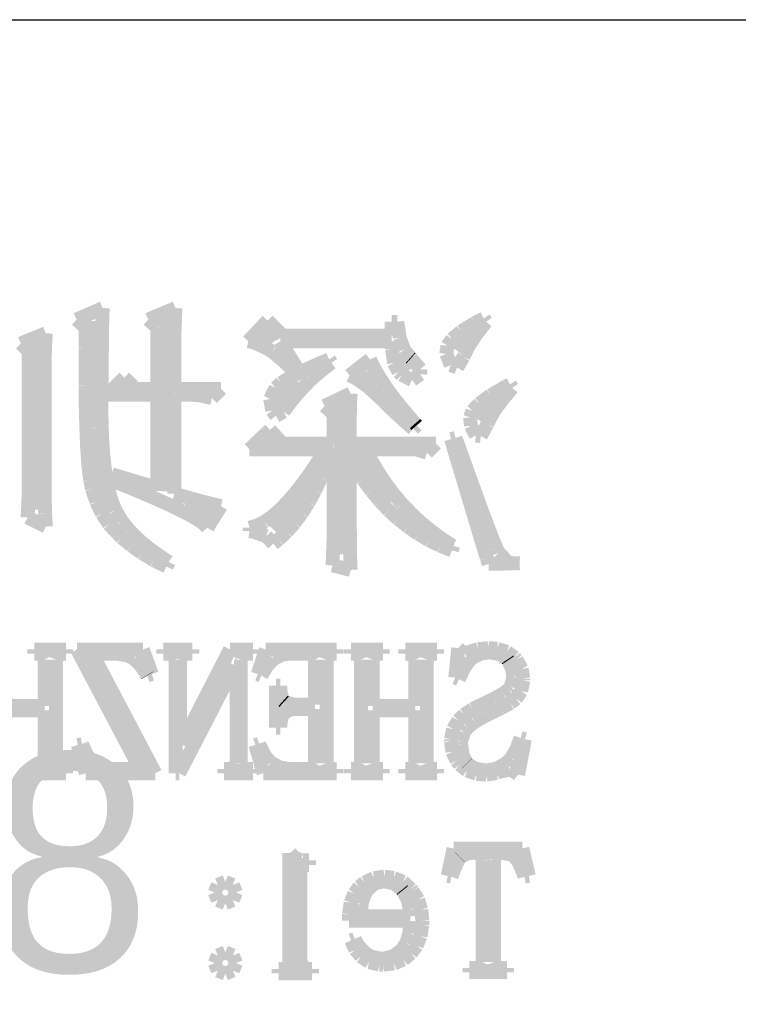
# Model space of a CAD drawing. Extents: x -59 to 351, y -56 to 231.
# Tile 7 of 34: x -32.17 to -26.91, y -47.46 to -40.25. Entities that reach past the tile are written whole.
import ezdxf

# ---------------------------------------------------------------- set-up
doc = ezdxf.new("R2010")
doc.units = 0
doc.layers.add('BG_SILKSCREEN_BOTTOM', color=23, linetype='CONTINUOUS')

msp = doc.modelspace()

# ---------------------------------------------------------------- linework, layer by layer
at = {"layer": 'BG_SILKSCREEN_BOTTOM'}
msp.add_lwpolyline([(-53.80101, -40.25265), (-1.300988, -40.25265), (-1.300988, -50.752756)], dxfattribs=at)
for points, const_width in [([(-31.56712, -42.365168), (-31.758636, -42.448988)], 0.1016), ([(-31.569406, -42.44467), (-31.56712, -42.365168)], 0.1016), ([(-31.034228, -42.365168), (-31.234126, -42.448988)], 0.1016), ([(-31.039308, -42.484294), (-31.034228, -42.365168)], 0.1016), ([(-31.758636, -42.448988), (-31.692088, -42.507154)], 0.1016), ([(-31.629096, -42.459656), (-31.651702, -43.241468)], 0.127), ([(-31.571692, -42.528998), (-31.569406, -42.44467)], 0.1016), ([(-31.234126, -42.448988), (-31.167324, -42.507154)], 0.1016), ([(-31.091886, -42.432986), (-31.1277, -43.706288)], 0.127), ([(-30.359604, -42.456862), (-30.501336, -42.607992)], 0.1016), ([(-30.2514, -42.56659), (-30.359604, -42.456862)], 0.1016), ([(-28.777692, -42.440352), (-28.843986, -42.475658)], 0.1016), ([(-28.760674, -42.465498), (-28.777692, -42.440352)], 0.1016), ([(-31.692088, -42.507154), (-31.693104, -42.653966)], 0.1016), ([(-31.5722, -42.61739), (-31.571692, -42.528998)], 0.1016), ([(-31.167324, -42.507154), (-31.167324, -42.95775)], 0.1016), ([(-31.04261, -42.578782), (-31.039308, -42.484294)], 0.1016), ([(-30.364684, -42.535856), (-30.311598, -42.60977)], 0.127), ([(-29.451808, -42.465498), (-29.451808, -42.56659)], 0.1016), ([(-29.410406, -42.465498), (-29.451808, -42.465498)], 0.1016), ([(-29.392626, -42.582084), (-29.410406, -42.465498)], 0.1016), ([(-28.843986, -42.475658), (-28.942792, -42.536364)], 0.1016), ([(-28.830524, -42.555668), (-28.760674, -42.465498)], 0.1016), ([(-31.983426, -42.549572), (-32.166814, -42.624756)], 0.1016), ([(-31.98876, -42.648886), (-31.983426, -42.549572)], 0.1016), ([(-31.04261, -42.95775), (-31.04261, -42.578782)], 0.1016), ([(-29.451808, -42.56659), (-30.2514, -42.56659)], 0.1016), ([(-29.360368, -42.66946), (-29.392626, -42.582084)], 0.1016), ([(-29.009594, -42.591482), (-29.043884, -42.641266)], 0.1016), ([(-28.942792, -42.536364), (-29.009594, -42.591482)], 0.1016), ([(-28.90266, -42.558462), (-28.974288, -42.676572)], 0.127), ([(-28.884626, -42.637964), (-28.830524, -42.555668)], 0.1016), ([(-32.166814, -42.624756), (-32.108394, -42.682668)], 0.1016), ([(-32.062166, -42.623994), (-32.045402, -43.84167)], 0.127), ([(-31.991808, -42.745152), (-31.98876, -42.648886)], 0.1016), ([(-31.693104, -42.653966), (-31.693104, -42.932096)], 0.1016), ([(-31.57347, -42.710862), (-31.5722, -42.61739)], 0.1016), ([(-30.501336, -42.607992), (-30.461712, -42.616374)], 0.1016), ([(-30.461712, -42.616374), (-30.367986, -42.658284)], 0.1016), ([(-30.367986, -42.658284), (-30.32633, -42.684192)], 0.1016), ([(-30.26791, -42.607992), (-29.451808, -42.607992)], 0.1016), ([(-30.143196, -42.80789), (-30.26791, -42.607992)], 0.1016), ([(-29.451808, -42.607992), (-29.449776, -42.666158)], 0.1016), ([(-29.449776, -42.666158), (-29.434282, -42.76725)], 0.1016), ([(-29.314902, -42.728896), (-29.360368, -42.66946)], 0.1016), ([(-29.043884, -42.641266), (-29.052012, -42.700702)], 0.1016), ([(-28.921964, -42.710862), (-28.884626, -42.637964)], 0.1016), ([(-32.108394, -42.682668), (-32.108394, -43.674284)], 0.1016), ([(-31.991808, -43.682158), (-31.991808, -42.745152)], 0.1016), ([(-31.574486, -42.809668), (-31.57347, -42.710862)], 0.1016), ([(-30.32633, -42.684192), (-30.254702, -42.742358)], 0.1016), ([(-30.254702, -42.742358), (-30.168088, -42.824654)], 0.1016), ([(-29.910024, -42.741596), (-29.992066, -42.775886)], 0.1016), ([(-29.89326, -42.766488), (-29.910024, -42.741596)], 0.1016), ([(-29.610304, -42.741596), (-29.75991, -42.858182)], 0.1016), ([(-29.581094, -42.803572), (-29.610304, -42.741596)], 0.1016), ([(-29.383482, -42.700194), (-29.314394, -42.812462)], 0.127), ([(-29.31033, -42.73296), (-29.314902, -42.728896)], 0.1016), ([(-29.242004, -42.81297), (-29.31033, -42.73296)], 0.1016), ([(-29.052012, -42.700702), (-29.018992, -42.782998)], 0.1016), ([(-28.973018, -42.80027), (-28.927298, -42.724578)], 0.1016), ([(-28.927298, -42.724578), (-28.921964, -42.710862)], 0.1016), ([(-31.575502, -42.914062), (-31.574486, -42.809668)], 0.1016), ([(-30.168088, -42.824654), (-30.143196, -42.80789)], 0.1016), ([(-29.992066, -42.775886), (-30.105604, -42.826686)], 0.1016), ([(-29.973524, -42.828464), (-29.89326, -42.766488)], 0.1016), ([(-29.63418, -42.828972), (-29.57957, -42.932096)], 0.127), ([(-29.5402, -42.872152), (-29.581094, -42.803572)], 0.1016), ([(-29.434282, -42.76725), (-29.402024, -42.832782)], 0.1016), ([(-29.243782, -42.8498), (-29.242004, -42.81297)], 0.1016), ([(-29.018992, -42.782998), (-28.973018, -42.80027)], 0.1016), ([(-31.408878, -42.874692), (-31.5341, -42.999152)], 0.1016), ([(-31.325566, -42.95775), (-31.408878, -42.874692)], 0.1016), ([(-30.149038, -42.894758), (-30.274768, -43.013884), (-30.29712, -43.07967)], 0.127), ([(-30.195012, -42.873168), (-30.260798, -42.914062)], 0.1016), ([(-30.105604, -42.826686), (-30.195012, -42.873168)], 0.1016), ([(-30.046422, -42.891964), (-29.973524, -42.828464)], 0.1016), ([(-29.75991, -42.858182), (-29.704792, -42.88409)], 0.1016), ([(-29.704792, -42.88409), (-29.6291, -42.938192)], 0.1016), ([(-29.491432, -42.948352), (-29.5402, -42.872152)], 0.1016), ([(-29.402024, -42.832782), (-29.37891, -42.853356)], 0.1016), ([(-29.37891, -42.853356), (-29.302202, -42.891202)], 0.1016), ([(-29.302202, -42.891202), (-29.243782, -42.8498)], 0.1016), ([(-31.693104, -42.932096), (-31.692088, -43.05427)], 0.1016), ([(-31.575502, -43.174158), (-31.575502, -42.914062)], 0.1016), ([(-31.167324, -42.95775), (-31.325566, -42.95775)], 0.1016), ([(-30.70098, -42.95775), (-31.04261, -42.95775)], 0.1016), ([(-30.767782, -43.024552), (-30.70098, -42.95775)], 0.1016), ([(-30.301692, -42.949368), (-30.340808, -43.030902)], 0.1016), ([(-30.260798, -42.914062), (-30.301692, -42.949368)], 0.1016), ([(-30.182566, -43.041062), (-30.109922, -42.95775)], 0.1016), ([(-30.109922, -42.95775), (-30.046422, -42.891964)], 0.1016), ([(-29.6291, -42.938192), (-29.543502, -43.01617)], 0.1016), ([(-29.43098, -43.029886), (-29.491432, -42.948352)], 0.1016), ([(-28.609798, -42.936668), (-28.726384, -43.00347)], 0.1016), ([(-28.644088, -43.039284), (-28.569158, -42.949368)], 0.1016), ([(-28.585922, -42.924476), (-28.609798, -42.936668)], 0.1016), ([(-28.569158, -42.949368), (-28.585922, -42.924476)], 0.1016), ([(-31.5341, -42.999152), (-31.167324, -42.999152)], 0.1016), ([(-31.167324, -42.999152), (-31.167324, -43.682158)], 0.1016), ([(-31.04261, -42.999152), (-30.934406, -42.999152)], 0.1016), ([(-31.04261, -43.724068), (-31.04261, -42.999152)], 0.1016), ([(-30.934406, -42.999152), (-30.859222, -43.00347)], 0.1016), ([(-30.859222, -43.00347), (-30.767782, -43.024552)], 0.1016), ([(-30.340808, -43.030902), (-30.32633, -43.115992)], 0.1016), ([(-29.751782, -42.99077), (-29.943298, -43.082464)], 0.1016), ([(-29.7561, -43.065192), (-29.751782, -42.99077)], 0.1016), ([(-29.543502, -43.01617), (-29.505402, -43.05427)], 0.1016), ([(-29.360368, -43.116754), (-29.43098, -43.029886)], 0.1016), ([(-28.726384, -43.00347), (-28.810712, -43.065192)], 0.1016), ([(-31.692088, -43.05427), (-31.689294, -43.1673)], 0.1016), ([(-30.234636, -43.112182), (-30.182566, -43.041062)], 0.1016), ([(-29.943298, -43.082464), (-29.877004, -43.141392)], 0.1016), ([(-29.812996, -43.071796), (-29.801566, -44.168568)], 0.127), ([(-29.757878, -43.156886), (-29.7561, -43.065192)], 0.1016), ([(-29.505402, -43.05427), (-29.432504, -43.124374)], 0.1016), ([(-28.810712, -43.065192), (-28.861004, -43.11777)], 0.1016), ([(-28.731972, -43.069764), (-28.80106, -43.1927)], 0.127), ([(-28.702508, -43.120056), (-28.644088, -43.039284)], 0.1016), ([(-31.689294, -43.1673), (-31.685992, -43.27017)], 0.1016), ([(-31.571692, -43.30446), (-31.575502, -43.174158)], 0.1016), ([(-30.32633, -43.115992), (-30.298136, -43.1546)], 0.1016), ([(-30.298136, -43.1546), (-30.243018, -43.124374)], 0.1016), ([(-30.243018, -43.124374), (-30.234636, -43.112182)], 0.1016), ([(-29.877004, -43.141392), (-29.877004, -43.3578)], 0.1016), ([(-29.75991, -43.263566), (-29.757878, -43.156886)], 0.1016), ([(-29.432504, -43.124374), (-29.361384, -43.189652)], 0.1016), ([(-29.280104, -43.210988), (-29.360368, -43.116754)], 0.1016), ([(-28.861004, -43.11777), (-28.87726, -43.166284)], 0.1016), ([(-28.87726, -43.166284), (-28.871926, -43.227498)], 0.1016), ([(-28.741878, -43.192192), (-28.702508, -43.120056)], 0.1016), ([(-31.634684, -43.247056), (-31.512764, -43.847258)], 0.127), ([(-29.361384, -43.189652), (-29.293566, -43.249596)], 0.1016), ([(-29.293566, -43.249596), (-29.268674, -43.224196)], 0.1016), ([(-29.268674, -43.224196), (-29.280104, -43.210988)], 0.1016), ([(-28.871926, -43.227498), (-28.835604, -43.298872)], 0.1016), ([(-28.799282, -43.302682), (-28.752292, -43.216068)], 0.1016), ([(-28.752292, -43.216068), (-28.741878, -43.192192)], 0.1016), ([(-31.685992, -43.27017), (-31.68269, -43.361356)], 0.1016), ([(-31.564072, -43.423078), (-31.571692, -43.30446)], 0.1016), ([(-30.343094, -43.25747), (-30.4927, -43.399202)], 0.1016), ([(-30.2514, -43.3578), (-30.343094, -43.25747)], 0.1016), ([(-29.75991, -43.3578), (-29.75991, -43.263566)], 0.1016), ([(-28.983686, -43.316398), (-29.01696, -43.32478)], 0.1016), ([(-28.926536, -43.475656), (-28.983686, -43.316398)], 0.1016), ([(-28.835604, -43.298872), (-28.799282, -43.302682)], 0.1016), ([(-31.68269, -43.361356), (-31.67761, -43.44289)], 0.1016), ([(-30.324806, -43.346878), (-30.364684, -43.353482)], 0.127), ([(-29.877004, -43.3578), (-30.2514, -43.3578)], 0.1016), ([(-29.127196, -43.3578), (-29.75991, -43.3578)], 0.1016), ([(-29.721302, -43.398694), (-29.473398, -43.792394)], 0.127), ([(-29.193998, -43.424094), (-29.127196, -43.3578)], 0.1016), ([(-29.01696, -43.32478), (-29.01188, -43.34256)], 0.1016), ([(-29.01188, -43.34256), (-28.965398, -43.499786)], 0.1016), ([(-31.67761, -43.44289), (-31.672276, -43.514772)], 0.1016), ([(-31.552896, -43.531282), (-31.564072, -43.423078)], 0.1016), ([(-30.4927, -43.399202), (-29.934916, -43.399202)], 0.1016), ([(-29.934916, -43.399202), (-29.982922, -43.476164)], 0.1016), ([(-29.929836, -43.507152), (-29.89326, -43.399202)], 0.1016), ([(-29.89326, -43.399202), (-29.877004, -43.399202)], 0.1016), ([(-29.877004, -43.399202), (-29.877004, -43.957494)], 0.1016), ([(-29.75991, -43.457368), (-29.713174, -43.539664)], 0.1016), ([(-29.75991, -43.747182), (-29.75991, -43.457368)], 0.1016), ([(-29.643324, -43.399202), (-29.277056, -43.399202)], 0.1016), ([(-29.596588, -43.487594), (-29.643324, -43.399202)], 0.1016), ([(-29.277056, -43.399202), (-29.193998, -43.424094)], 0.1016), ([(-31.672276, -43.514772), (-31.665926, -43.57497)], 0.1016), ([(-31.53791, -43.627294), (-31.552896, -43.531282)], 0.1016), ([(-29.982922, -43.476164), (-30.055566, -43.584368)], 0.1016), ([(-29.969206, -43.608498), (-29.929836, -43.507152)], 0.1016), ([(-29.713174, -43.539664), (-29.658056, -43.624754)], 0.1016), ([(-29.546804, -43.571668), (-29.596588, -43.487594)], 0.1016), ([(-28.965398, -43.499786), (-28.922218, -43.643296)], 0.1016), ([(-28.875482, -43.61815), (-28.926536, -43.475656)], 0.1016), ([(-31.665926, -43.57497), (-31.658814, -43.62577)], 0.1016), ([(-31.500572, -43.58259), (-31.5087, -43.623992)], 0.1016), ([(-31.167324, -43.682158), (-31.500572, -43.58259)], 0.1016), ([(-30.055566, -43.584368), (-30.125416, -43.679872)], 0.1016), ([(-30.012894, -43.70197), (-29.969206, -43.608498)], 0.1016), ([(-29.492702, -43.653202), (-29.546804, -43.571668)], 0.1016), ([(-32.108394, -43.674284), (-32.10941, -43.70197)], 0.1016), ([(-31.990792, -43.768772), (-31.991808, -43.682158)], 0.1016), ([(-31.658814, -43.62577), (-31.650432, -43.665902)], 0.1016), ([(-31.650432, -43.665902), (-31.645606, -43.688254)], 0.1016), ([(-31.520384, -43.711368), (-31.53791, -43.627294)], 0.1016), ([(-31.5087, -43.623992), (-31.467298, -43.640756)], 0.1016), ([(-31.467298, -43.640756), (-31.31947, -43.700954)], 0.1016), ([(-30.038294, -43.657266), (-30.334204, -43.970956)], 0.127), ([(-30.125416, -43.679872), (-30.19298, -43.761152)], 0.1016), ([(-29.658056, -43.624754), (-29.599636, -43.705272)], 0.1016), ([(-29.435298, -43.729402), (-29.492702, -43.653202)], 0.1016), ([(-28.922218, -43.643296), (-28.883864, -43.771058)], 0.1016), ([(-28.829762, -43.744388), (-28.875482, -43.61815)], 0.1016), ([(-32.10941, -43.70197), (-32.111696, -43.795696)], 0.1016), ([(-31.645606, -43.688254), (-31.61411, -43.784266)], 0.1016), ([(-31.498794, -43.784266), (-31.520384, -43.711368)], 0.1016), ([(-31.31947, -43.700954), (-31.190692, -43.756072)], 0.1016), ([(-31.190692, -43.756072), (-31.080202, -43.805856)], 0.1016), ([(-30.950916, -43.750992), (-31.04261, -43.724068)], 0.1016), ([(-30.85719, -43.777154), (-30.950916, -43.750992)], 0.1016), ([(-30.059884, -43.788584), (-30.012894, -43.70197)], 0.1016), ([(-29.758894, -43.869356), (-29.75991, -43.747182)], 0.1016), ([(-29.599636, -43.705272), (-29.537406, -43.779186)], 0.1016), ([(-29.37383, -43.8023), (-29.435298, -43.729402)], 0.1016), ([(-28.790392, -43.853354), (-28.829762, -43.744388)], 0.1016), ([(-32.111696, -43.795696), (-32.116776, -43.898566)], 0.1016), ([(-31.98876, -43.866562), (-31.990792, -43.768772)], 0.1016), ([(-31.61411, -43.784266), (-31.5722, -43.870372)], 0.1016), ([(-31.473394, -43.845988), (-31.498794, -43.784266)], 0.1016), ([(-31.080202, -43.805856), (-30.987492, -43.851068)], 0.1016), ([(-30.785308, -43.877484), (-30.966664, -43.81119)], 0.127), ([(-30.762702, -43.801284), (-30.85719, -43.777154)], 0.1016), ([(-30.801056, -43.97375), (-30.70098, -43.815254)], 0.1016), ([(-30.70098, -43.815254), (-30.762702, -43.801284)], 0.1016), ([(-30.19298, -43.761152), (-30.258004, -43.830494)], 0.1016), ([(-30.109922, -43.867578), (-30.059884, -43.788584)], 0.1016), ([(-29.537406, -43.779186), (-29.472636, -43.847766)], 0.1016), ([(-29.308298, -43.869356), (-29.37383, -43.8023)], 0.1016), ([(-28.883864, -43.771058), (-28.84932, -43.885866)], 0.1016), ([(-32.116776, -43.898566), (-31.983426, -43.965368)], 0.1016), ([(-31.983426, -43.965368), (-31.98876, -43.866562)], 0.1016), ([(-31.5722, -43.870372), (-31.5214, -43.948096)], 0.1016), ([(-31.467298, -43.857164), (-31.473394, -43.845988)], 0.1016), ([(-31.425896, -43.925998), (-31.467298, -43.857164)], 0.1016), ([(-30.987492, -43.851068), (-30.913324, -43.889168)], 0.1016), ([(-30.913324, -43.889168), (-30.858206, -43.922696)], 0.1016), ([(-30.31998, -43.886374), (-30.380432, -43.9293)], 0.1016), ([(-30.258004, -43.830494), (-30.31998, -43.886374)], 0.1016), ([(-30.162754, -43.93946), (-30.109922, -43.867578)], 0.1016), ([(-29.757878, -43.977052), (-29.758894, -43.869356)], 0.1016), ([(-29.472636, -43.847766), (-29.404056, -43.91025)], 0.1016), ([(-29.239464, -43.933872), (-29.308298, -43.869356)], 0.1016), ([(-28.84932, -43.885866), (-28.819602, -43.986196)], 0.1016), ([(-28.754832, -43.946064), (-28.790392, -43.853354)], 0.1016), ([(-31.5214, -43.948096), (-31.458916, -44.015152)], 0.1016), ([(-31.372556, -43.9928), (-31.425896, -43.925998)], 0.1016), ([(-30.858206, -43.922696), (-30.820614, -43.95089)], 0.1016), ([(-30.820614, -43.95089), (-30.801056, -43.97375)], 0.1016), ([(-30.437836, -43.958256), (-30.4927, -43.97375)], 0.1016), ([(-30.380432, -43.9293), (-30.437836, -43.958256)], 0.1016), ([(-30.219396, -44.00296), (-30.162754, -43.93946)], 0.1016), ([(-29.877004, -43.957494), (-29.877512, -44.050966)], 0.1016), ([(-29.404056, -43.91025), (-29.332174, -43.967654)], 0.1016), ([(-29.332174, -43.967654), (-29.256228, -44.01947)], 0.1016), ([(-29.166566, -43.994578), (-29.239464, -43.933872)], 0.1016), ([(-28.725622, -44.02328), (-28.754832, -43.946064)], 0.1016), ([(-31.458916, -44.015152), (-31.427674, -44.046902)], 0.1016), ([(-31.307024, -44.059094), (-31.372556, -43.9928)], 0.1016), ([(-30.4927, -43.97375), (-30.4927, -43.998896)], 0.1016), ([(-30.4927, -43.998896), (-30.466792, -44.00296)], 0.1016), ([(-30.466792, -44.00296), (-30.370018, -44.034964)], 0.1016), ([(-30.370018, -44.034964), (-30.318202, -44.09059)], 0.1016), ([(-30.279594, -44.059856), (-30.219396, -44.00296)], 0.1016), ([(-29.756862, -44.07027), (-29.757878, -43.977052)], 0.1016), ([(-29.256228, -44.01947), (-29.178504, -44.065698)], 0.1016), ([(-29.09062, -44.050966), (-29.166566, -43.994578)], 0.1016), ([(-28.819602, -43.986196), (-28.794202, -44.071286)], 0.1016), ([(-28.702, -44.083986), (-28.725622, -44.02328)], 0.1016), ([(-31.427674, -44.046902), (-31.356808, -44.105068)], 0.1016), ([(-31.356808, -44.105068), (-31.27883, -44.160186)], 0.1016), ([(-31.229808, -44.123356), (-31.307024, -44.059094)], 0.1016), ([(-30.318202, -44.09059), (-30.279594, -44.059856)], 0.1016), ([(-29.877512, -44.050966), (-29.880814, -44.148756)], 0.1016), ([(-29.7561, -44.149772), (-29.756862, -44.07027)], 0.1016), ([(-29.178504, -44.065698), (-29.095954, -44.106084)], 0.1016), ([(-29.095954, -44.106084), (-29.01061, -44.140374)], 0.1016), ([(-29.01061, -44.102782), (-29.09062, -44.050966)], 0.1016), ([(-29.002228, -44.1071), (-29.01061, -44.102782)], 0.1016), ([(-29.01061, -44.140374), (-29.002228, -44.1071)], 0.1016), ([(-28.794202, -44.071286), (-28.772358, -44.140882)], 0.1016), ([(-28.683204, -44.12615), (-28.702, -44.083986)], 0.1016), ([(-31.27883, -44.160186), (-31.193486, -44.211494)], 0.1016), ([(-31.141416, -44.186856), (-31.229808, -44.123356)], 0.1016), ([(-31.084012, -44.224702), (-31.141416, -44.186856)], 0.1016), ([(-29.880814, -44.148756), (-29.884878, -44.249594)], 0.1016), ([(-29.75483, -44.214288), (-29.7561, -44.149772)], 0.1016), ([(-28.772358, -44.140882), (-28.756102, -44.19727)], 0.1016), ([(-28.669234, -44.153074), (-28.683204, -44.12615)], 0.1016), ([(-28.667202, -44.1579), (-28.669234, -44.153074)], 0.1016), ([(-28.59659, -44.230798), (-28.667202, -44.1579)], 0.1016), ([(-31.193486, -44.211494), (-31.100776, -44.257976)], 0.1016), ([(-31.100776, -44.257976), (-31.084012, -44.224702)], 0.1016), ([(-29.884878, -44.249594), (-29.751782, -44.282868)], 0.1016), ([(-29.752798, -44.264072), (-29.75483, -44.214288)], 0.1016), ([(-28.756102, -44.19727), (-28.742132, -44.238672)], 0.1016), ([(-28.742132, -44.238672), (-28.514294, -44.234354)], 0.1016), ([(-28.584398, -44.232576), (-28.59659, -44.230798)], 0.1016), ([(-28.514294, -44.234354), (-28.584398, -44.232576)], 0.1016), ([(-29.751782, -44.282868), (-29.752798, -44.264072)], 0.1016), ([(-32.067754, -44.865798), (-32.067754, -44.897294)], 0.1016), ([(-31.834582, -44.865798), (-32.067754, -44.865798)], 0.1016), ([(-32.067754, -44.897294), (-32.04591, -44.897294)], 0.1016), ([(-32.04591, -44.897294), (-32.009588, -44.907454)], 0.1016), ([(-32.009588, -44.907454), (-31.992824, -44.939458)], 0.1016), ([(-31.909004, -44.939458), (-31.898082, -44.907454)], 0.1016), ([(-31.898082, -44.907454), (-31.85541, -44.897294)], 0.1016), ([(-31.85541, -44.897294), (-31.834582, -44.897294)], 0.1016), ([(-31.834582, -44.897294), (-31.834582, -44.865798)], 0.1016), ([(-31.754572, -44.865798), (-31.293308, -45.741082)], 0.1016), ([(-31.27248, -44.865798), (-31.754572, -44.865798)], 0.1016), ([(-31.182056, -45.772578), (-31.643066, -44.897294)], 0.1016), ([(-31.643066, -44.897294), (-31.4579, -44.897294)], 0.1016), ([(-31.4579, -44.897294), (-31.3817, -44.910756)], 0.1016), ([(-31.207964, -45.045884), (-31.27248, -44.865798)], 0.1016), ([(-31.123636, -44.865798), (-31.123636, -44.897294)], 0.1016), ([(-30.911292, -44.865798), (-31.123636, -44.865798)], 0.1016), ([(-31.123636, -44.897294), (-31.080964, -44.897294)], 0.1016), ([(-31.080964, -44.897294), (-31.049722, -44.907454)], 0.1016), ([(-31.049722, -44.907454), (-31.033212, -44.939458)], 0.1016), ([(-31.00197, -44.939458), (-30.991556, -44.907454)], 0.1016), ([(-30.635702, -44.865798), (-30.991556, -45.55998)], 0.1016), ([(-30.991556, -44.907454), (-30.953964, -44.897294)], 0.1016), ([(-30.953964, -44.897294), (-30.911292, -44.897294)], 0.1016), ([(-30.911292, -44.897294), (-30.911292, -44.865798)], 0.1016), ([(-30.465776, -44.865798), (-30.635702, -44.865798)], 0.1016), ([(-30.5562, -44.939458), (-30.546294, -44.907454)], 0.1016), ([(-30.546294, -44.907454), (-30.503114, -44.897294)], 0.1016), ([(-30.503114, -44.897294), (-30.465776, -44.897294)], 0.1016), ([(-30.465776, -44.897294), (-30.465776, -44.865798)], 0.1016), ([(-30.373574, -44.865798), (-30.431994, -45.045884)], 0.1016), ([(-29.854398, -44.865798), (-30.373574, -44.865798)], 0.1016), ([(-30.315408, -44.934378), (-30.248098, -44.901358)], 0.1016), ([(-30.248098, -44.901358), (-30.209236, -44.897294)], 0.1016), ([(-30.209236, -44.897294), (-30.061408, -44.897294)], 0.1016), ([(-30.061408, -44.897294), (-30.029404, -44.907454)], 0.1016), ([(-30.029404, -44.907454), (-30.013402, -44.939458)], 0.1016), ([(-29.928058, -44.939458), (-29.917898, -44.907454)], 0.1016), ([(-29.917898, -44.907454), (-29.881322, -44.897294)], 0.1016), ([(-29.881322, -44.897294), (-29.854398, -44.897294)], 0.1016), ([(-29.854398, -44.897294), (-29.854398, -44.865798)], 0.1016), ([(-29.750004, -44.865798), (-29.750004, -44.897294)], 0.1016), ([(-29.516324, -44.865798), (-29.750004, -44.865798)], 0.1016), ([(-29.750004, -44.897294), (-29.728922, -44.897294)], 0.1016), ([(-29.728922, -44.897294), (-29.69133, -44.907454)], 0.1016), ([(-29.69133, -44.907454), (-29.675836, -44.939458)], 0.1016), ([(-29.591508, -44.939458), (-29.579824, -44.907454)], 0.1016), ([(-29.579824, -44.907454), (-29.538422, -44.897294)], 0.1016), ([(-29.538422, -44.897294), (-29.516324, -44.897294)], 0.1016), ([(-29.516324, -44.897294), (-29.516324, -44.865798)], 0.1016), ([(-29.351986, -44.865798), (-29.351986, -44.897294)], 0.1016), ([(-29.118814, -44.865798), (-29.351986, -44.865798)], 0.1016), ([(-29.351986, -44.897294), (-29.331158, -44.897294)], 0.1016), ([(-29.331158, -44.897294), (-29.293566, -44.907454)], 0.1016), ([(-29.293566, -44.907454), (-29.278072, -44.939458)], 0.1016), ([(-29.193998, -44.939458), (-29.182314, -44.907454)], 0.1016), ([(-29.182314, -44.907454), (-29.140658, -44.897294)], 0.1016), ([(-29.140658, -44.897294), (-29.118814, -44.897294)], 0.1016), ([(-29.118814, -44.897294), (-29.118814, -44.865798)], 0.1016), ([(-28.964636, -44.855384), (-28.98648, -45.072046)], 0.1016), ([(-28.938728, -44.881546), (-28.964636, -44.855384)], 0.1016), ([(-28.912566, -44.89196), (-28.938728, -44.881546)], 0.1016), ([(-28.84297, -44.870878), (-28.912566, -44.89196)], 0.1016), ([(-28.864814, -44.929298), (-28.799282, -44.894754)], 0.1016), ([(-28.819094, -44.863766), (-28.84297, -44.870878)], 0.1016), ([(-28.743402, -44.855384), (-28.819094, -44.863766)], 0.1016), ([(-28.799282, -44.894754), (-28.736798, -44.88688)], 0.1016), ([(-28.678378, -44.860464), (-28.743402, -44.855384)], 0.1016), ([(-28.736798, -44.88688), (-28.655518, -44.900342)], 0.1016), ([(-28.608782, -44.883578), (-28.678378, -44.860464)], 0.1016), ([(-28.655518, -44.900342), (-28.603702, -44.938696)], 0.1016), ([(-28.551378, -44.923964), (-28.608782, -44.883578)], 0.1016), ([(-31.992824, -44.939458), (-31.992824, -45.279056)], 0.1016), ([(-31.909004, -45.698664), (-31.909004, -44.939458)], 0.1016), ([(-31.3817, -44.910756), (-31.33598, -44.934378)], 0.1016), ([(-31.33598, -44.934378), (-31.286196, -44.985686)], 0.1016), ([(-31.033212, -44.939458), (-31.033212, -45.772578)], 0.1016), ([(-31.007304, -45.772578), (-30.599126, -44.982384)], 0.1016), ([(-31.00197, -45.55998), (-31.00197, -44.939458)], 0.1016), ([(-30.599126, -44.982384), (-30.587696, -44.982384)], 0.1016), ([(-30.587696, -44.982384), (-30.587696, -45.698664)], 0.1016), ([(-30.5562, -45.698664), (-30.5562, -44.939458)], 0.1016), ([(-30.362398, -44.985686), (-30.315408, -44.934378)], 0.1016), ([(-30.013402, -44.939458), (-30.013402, -45.268896)], 0.1016), ([(-29.928058, -45.698664), (-29.928058, -44.939458)], 0.1016), ([(-29.675836, -44.939458), (-29.675836, -45.698664)], 0.1016), ([(-29.591508, -45.279056), (-29.591508, -44.939458)], 0.1016), ([(-29.278072, -44.939458), (-29.278072, -45.279056)], 0.1016), ([(-29.193998, -45.698664), (-29.193998, -44.939458)], 0.1016), ([(-28.919932, -44.999148), (-28.880308, -44.94276)], 0.1016), ([(-28.880308, -44.94276), (-28.864814, -44.929298)], 0.1016), ([(-28.603702, -44.938696), (-28.599384, -44.945046)], 0.1016), ([(-28.599384, -44.945046), (-28.568396, -45.012356)], 0.1016), ([(-28.537916, -44.939458), (-28.551378, -44.923964)], 0.1016), ([(-28.500324, -45.008546), (-28.537916, -44.939458)], 0.1016), ([(-31.286196, -44.985686), (-31.241492, -45.054266)], 0.1016), ([(-31.241492, -45.054266), (-31.240222, -45.056298)], 0.1016), ([(-31.240222, -45.056298), (-31.207964, -45.045884)], 0.1016), ([(-30.431994, -45.045884), (-30.405832, -45.056298)], 0.1016), ([(-30.405832, -45.056298), (-30.362398, -44.985686)], 0.1016), ([(-28.959556, -45.083476), (-28.919932, -44.999148)], 0.1016), ([(-28.568396, -45.012356), (-28.561792, -45.066458)], 0.1016), ([(-28.487878, -45.078396), (-28.500324, -45.008546)], 0.1016), ([(-28.98648, -45.072046), (-28.959556, -45.083476)], 0.1016), ([(-28.561792, -45.066458), (-28.580588, -45.14088)], 0.1016), ([(-28.503626, -45.170852), (-28.487878, -45.092874)], 0.1016), ([(-28.487878, -45.092874), (-28.487878, -45.078396)], 0.1016), ([(-30.29966, -45.131482), (-30.29966, -45.438568)], 0.1016), ([(-30.267402, -45.131482), (-30.29966, -45.131482)], 0.1016), ([(-30.267402, -45.172884), (-30.267402, -45.131482)], 0.1016), ([(-30.246574, -45.24248), (-30.267402, -45.172884)], 0.1016), ([(-28.63469, -45.188378), (-28.704794, -45.22724)], 0.1016), ([(-28.594304, -45.15739), (-28.63469, -45.188378)], 0.1016), ([(-28.580588, -45.14088), (-28.594304, -45.15739)], 0.1016), ([(-28.540964, -45.22597), (-28.503626, -45.170852)], 0.1016), ([(-30.239208, -45.249084), (-30.246574, -45.24248)], 0.1016), ([(-30.16758, -45.268896), (-30.239208, -45.249084)], 0.1016), ([(-30.013402, -45.268896), (-30.16758, -45.268896)], 0.1016), ([(-28.77947, -45.263562), (-28.858464, -45.30217)], 0.1016), ([(-28.704794, -45.22724), (-28.77947, -45.263562)], 0.1016), ([(-28.650692, -45.295566), (-28.583636, -45.258482)], 0.1016), ([(-28.583636, -45.258482), (-28.540964, -45.22597)], 0.1016), ([(-31.992824, -45.279056), (-32.30626, -45.279056)], 0.1016), ([(-32.30626, -45.311568), (-31.992824, -45.311568)], 0.1016), ([(-31.992824, -45.311568), (-31.992824, -45.698664)], 0.1016), ([(-30.267402, -45.41774), (-30.251908, -45.341794)], 0.1016), ([(-30.251908, -45.341794), (-30.246574, -45.332396)], 0.1016), ([(-30.246574, -45.332396), (-30.183074, -45.301154)], 0.1016), ([(-30.183074, -45.301154), (-30.013402, -45.301154)], 0.1016), ([(-30.013402, -45.301154), (-30.013402, -45.698664)], 0.1016), ([(-29.278072, -45.279056), (-29.591508, -45.279056)], 0.1016), ([(-29.591508, -45.311568), (-29.278072, -45.311568)], 0.1016), ([(-29.591508, -45.698664), (-29.591508, -45.311568)], 0.1016), ([(-29.278072, -45.311568), (-29.278072, -45.698664)], 0.1016), ([(-28.858464, -45.30217), (-28.921202, -45.343572)], 0.1016), ([(-28.775406, -45.356272), (-28.736798, -45.337476)], 0.1016), ([(-28.736798, -45.337476), (-28.650692, -45.295566)], 0.1016), ([(-28.964636, -45.385482), (-29.002228, -45.448982)], 0.1016), ([(-28.921202, -45.343572), (-28.964636, -45.385482)], 0.1016), ([(-28.896056, -45.438568), (-28.843986, -45.396658)], 0.1016), ([(-28.843986, -45.396658), (-28.775406, -45.356272)], 0.1016), ([(-30.29966, -45.438568), (-30.267402, -45.438568)], 0.1016), ([(-30.267402, -45.438568), (-30.267402, -45.41774)], 0.1016), ([(-29.002228, -45.448982), (-29.017722, -45.523658)], 0.1016), ([(-28.943808, -45.539152), (-28.92298, -45.471842)], 0.1016), ([(-28.92298, -45.471842), (-28.896056, -45.438568)], 0.1016), ([(-30.42158, -45.555154), (-30.448504, -45.565568)], 0.1016), ([(-30.417262, -45.568362), (-30.42158, -45.555154)], 0.1016), ([(-29.017722, -45.523658), (-29.017722, -45.539152)], 0.1016), ([(-29.017722, -45.539152), (-29.007308, -45.614082)], 0.1016), ([(-28.943808, -45.558964), (-28.943808, -45.539152)], 0.1016), ([(-28.931362, -45.639482), (-28.943808, -45.558964)], 0.1016), ([(-28.508706, -45.513498), (-28.538932, -45.597572)], 0.1016), ([(-28.52547, -45.782992), (-28.477464, -45.523658)], 0.1016), ([(-28.477464, -45.523658), (-28.508706, -45.513498)], 0.1016), ([(-31.718504, -45.55998), (-31.749492, -45.565568)], 0.1016), ([(-31.749492, -45.565568), (-31.691072, -45.772578)], 0.1016), ([(-31.715964, -45.564298), (-31.718504, -45.55998)], 0.1016), ([(-31.680658, -45.640498), (-31.715964, -45.564298)], 0.1016), ([(-30.991556, -45.55998), (-31.00197, -45.55998)], 0.1016), ([(-30.448504, -45.565568), (-30.390592, -45.772578)], 0.1016), ([(-30.381956, -45.642276), (-30.417262, -45.568362)], 0.1016), ([(-29.007308, -45.614082), (-28.976066, -45.680884)], 0.1016), ([(-28.538932, -45.597572), (-28.576524, -45.661072)], 0.1016), ([(-31.992824, -45.698664), (-32.009588, -45.729652)], 0.1016), ([(-31.898082, -45.729652), (-31.909004, -45.698664)], 0.1016), ([(-31.637986, -45.693584), (-31.680658, -45.640498)], 0.1016), ([(-31.592012, -45.724572), (-31.637986, -45.693584)], 0.1016), ([(-30.587696, -45.698664), (-30.604206, -45.729652)], 0.1016), ([(-30.546294, -45.729652), (-30.5562, -45.698664)], 0.1016), ([(-30.337506, -45.693584), (-30.381956, -45.642276)], 0.1016), ([(-30.274768, -45.72889), (-30.337506, -45.693584)], 0.1016), ([(-30.013402, -45.698664), (-30.029404, -45.729652)], 0.1016), ([(-29.917898, -45.729652), (-29.928058, -45.698664)], 0.1016), ([(-29.675836, -45.698664), (-29.69133, -45.729652)], 0.1016), ([(-29.579824, -45.729652), (-29.591508, -45.698664)], 0.1016), ([(-29.278072, -45.698664), (-29.293566, -45.729652)], 0.1016), ([(-29.182314, -45.729652), (-29.193998, -45.698664)], 0.1016), ([(-28.976066, -45.680884), (-28.954222, -45.709078)], 0.1016), ([(-28.901136, -45.698664), (-28.931362, -45.639482)], 0.1016), ([(-28.90012, -45.69968), (-28.901136, -45.698664)], 0.1016), ([(-28.841954, -45.738288), (-28.90012, -45.69968)], 0.1016), ([(-28.614878, -45.698664), (-28.679902, -45.737272)], 0.1016), ([(-28.576524, -45.661072), (-28.614878, -45.698664)], 0.1016), ([(-32.067754, -45.741082), (-32.067754, -45.772578)], 0.1016), ([(-32.04083, -45.741082), (-32.067754, -45.741082)], 0.1016), ([(-32.067754, -45.772578), (-31.834582, -45.772578)], 0.1016), ([(-32.009588, -45.729652), (-32.04083, -45.741082)], 0.1016), ([(-31.860998, -45.741082), (-31.898082, -45.729652)], 0.1016), ([(-31.834582, -45.741082), (-31.860998, -45.741082)], 0.1016), ([(-31.834582, -45.772578), (-31.834582, -45.741082)], 0.1016), ([(-31.691072, -45.772578), (-31.182056, -45.772578)], 0.1016), ([(-31.5214, -45.741082), (-31.592012, -45.724572)], 0.1016), ([(-31.293308, -45.741082), (-31.5214, -45.741082)], 0.1016), ([(-31.033212, -45.772578), (-31.007304, -45.772578)], 0.1016), ([(-30.67812, -45.741082), (-30.67812, -45.772578)], 0.1016), ([(-30.635702, -45.741082), (-30.67812, -45.741082)], 0.1016), ([(-30.67812, -45.772578), (-30.465776, -45.772578)], 0.1016), ([(-30.604206, -45.729652), (-30.635702, -45.741082)], 0.1016), ([(-30.508702, -45.741082), (-30.546294, -45.729652)], 0.1016), ([(-30.465776, -45.741082), (-30.508702, -45.741082)], 0.1016), ([(-30.465776, -45.772578), (-30.465776, -45.741082)], 0.1016), ([(-30.390592, -45.772578), (-29.854398, -45.772578)], 0.1016), ([(-30.198822, -45.741082), (-30.274768, -45.72889)], 0.1016), ([(-30.061408, -45.741082), (-30.198822, -45.741082)], 0.1016), ([(-30.029404, -45.729652), (-30.061408, -45.741082)], 0.1016), ([(-29.886402, -45.741082), (-29.917898, -45.729652)], 0.1016), ([(-29.854398, -45.741082), (-29.886402, -45.741082)], 0.1016), ([(-29.854398, -45.772578), (-29.854398, -45.741082)], 0.1016), ([(-29.750004, -45.741082), (-29.750004, -45.772578)], 0.1016), ([(-29.723588, -45.741082), (-29.750004, -45.741082)], 0.1016), ([(-29.750004, -45.772578), (-29.516324, -45.772578)], 0.1016), ([(-29.69133, -45.729652), (-29.723588, -45.741082)], 0.1016), ([(-29.543502, -45.741082), (-29.579824, -45.729652)], 0.1016), ([(-29.516324, -45.741082), (-29.543502, -45.741082)], 0.1016), ([(-29.516324, -45.772578), (-29.516324, -45.741082)], 0.1016), ([(-29.351986, -45.741082), (-29.351986, -45.772578)], 0.1016), ([(-29.325824, -45.741082), (-29.351986, -45.741082)], 0.1016), ([(-29.351986, -45.772578), (-29.118814, -45.772578)], 0.1016), ([(-29.293566, -45.729652), (-29.325824, -45.741082)], 0.1016), ([(-29.145992, -45.741082), (-29.182314, -45.729652)], 0.1016), ([(-29.118814, -45.741082), (-29.145992, -45.741082)], 0.1016), ([(-29.118814, -45.772578), (-29.118814, -45.741082)], 0.1016), ([(-28.954222, -45.709078), (-28.899104, -45.75175)], 0.1016), ([(-28.899104, -45.75175), (-28.830524, -45.776896)], 0.1016), ([(-28.763722, -45.75175), (-28.841954, -45.738288)], 0.1016), ([(-28.753308, -45.75175), (-28.763722, -45.75175)], 0.1016), ([(-28.758896, -45.782992), (-28.682696, -45.770546)], 0.1016), ([(-28.679902, -45.737272), (-28.753308, -45.75175)], 0.1016), ([(-28.682696, -45.770546), (-28.662884, -45.762164)], 0.1016), ([(-28.662884, -45.762164), (-28.58897, -45.74667)], 0.1016), ([(-28.58897, -45.74667), (-28.556712, -45.757084)], 0.1016), ([(-28.556712, -45.757084), (-28.52547, -45.782992)], 0.1016), ([(-28.830524, -45.776896), (-28.758896, -45.782992)], 0.1016), ([(-28.998926, -46.32325), (-29.041598, -46.524164)], 0.1016), ([(-28.49499, -46.32325), (-28.998926, -46.32325)], 0.1016), ([(-28.447238, -46.524164), (-28.49499, -46.32325)], 0.1016), ([(-30.2006, -46.356778), (-30.2006, -47.234348)], 0.1016), ([(-30.150308, -46.40326), (-30.19425, -46.356778)], 0.1016), ([(-30.15869, -46.391576), (-30.119066, -46.408594)], 0.1016), ([(-30.120082, -46.41215), (-30.120082, -47.206154)], 0.1016), ([(-30.101794, -46.41088), (-30.05709, -46.41088)], 0.1016), ([(-30.05709, -46.41088), (-30.05709, -46.444154)], 0.1016), ([(-28.978098, -46.436788), (-28.95219, -46.387766)], 0.1016), ([(-28.95219, -46.387766), (-28.951174, -46.38675)], 0.1016), ([(-28.951174, -46.38675), (-28.891738, -46.357794)], 0.1016), ([(-28.891738, -46.357794), (-28.850082, -46.355)], 0.1016), ([(-28.850082, -46.355), (-28.791916, -46.359572)], 0.1016), ([(-28.791916, -46.359572), (-28.786582, -46.412658)], 0.1016), ([(-28.786582, -46.412658), (-28.786582, -47.155862)], 0.1016), ([(-28.702254, -46.407578), (-28.695904, -46.359572)], 0.1016), ([(-28.702254, -47.155862), (-28.702254, -46.407578)], 0.1016), ([(-28.695904, -46.359572), (-28.654502, -46.355)], 0.1016), ([(-28.654502, -46.355), (-28.573222, -46.367954)], 0.1016), ([(-28.573222, -46.367954), (-28.55341, -46.38167)], 0.1016), ([(-28.55341, -46.38167), (-28.522168, -46.425358)], 0.1016), ([(-30.191202, -46.504098), (-30.201616, -46.45406)], 0.1016), ([(-30.118558, -46.444154), (-30.174692, -46.455584)], 0.1016), ([(-30.05709, -46.444154), (-30.118558, -46.444154)], 0.1016), ([(-29.014674, -46.529498), (-28.978098, -46.436788)], 0.1016), ([(-28.522168, -46.425358), (-28.485846, -46.509686)], 0.1016), ([(-30.669738, -46.56836), (-30.724856, -46.590458)], 0.1016), ([(-30.614366, -46.590458), (-30.669738, -46.56836)], 0.1016), ([(-29.581856, -46.540674), (-29.65069, -46.573186)], 0.1016), ([(-29.504894, -46.53026), (-29.581856, -46.540674)], 0.1016), ([(-29.576776, -46.579282), (-29.510228, -46.563788)], 0.1016), ([(-29.510228, -46.563788), (-29.434282, -46.579282)], 0.1016), ([(-29.43733, -46.538896), (-29.504894, -46.53026)], 0.1016), ([(-29.369512, -46.567852), (-29.43733, -46.538896)], 0.1016), ([(-29.31033, -46.620176), (-29.369512, -46.567852)], 0.1016), ([(-29.041598, -46.524164), (-29.014674, -46.529498)], 0.1016), ([(-28.485846, -46.509686), (-28.479496, -46.529498)], 0.1016), ([(-28.479496, -46.529498), (-28.447238, -46.524164)], 0.1016), ([(-30.724856, -46.590458), (-30.747462, -46.645576)], 0.1016), ([(-30.59176, -46.645576), (-30.614366, -46.590458)], 0.1016), ([(-29.688282, -46.603158), (-29.72562, -46.65345)], 0.1016), ([(-29.65069, -46.573186), (-29.688282, -46.603158)], 0.1016), ([(-29.65069, -46.661578), (-29.631894, -46.63059)], 0.1016), ([(-29.631894, -46.63059), (-29.576776, -46.579282)], 0.1016), ([(-29.434282, -46.579282), (-29.375862, -46.625256)], 0.1016), ([(-29.375862, -46.625256), (-29.371544, -46.63059)], 0.1016), ([(-29.371544, -46.63059), (-29.336238, -46.69409)], 0.1016), ([(-29.297884, -46.63567), (-29.31033, -46.620176)], 0.1016), ([(-29.25826, -46.69917), (-29.297884, -46.63567)], 0.1016), ([(-30.747462, -46.645576), (-30.724856, -46.701456)], 0.1016), ([(-30.724856, -46.701456), (-30.669738, -46.723554)], 0.1016), ([(-30.669738, -46.723554), (-30.614366, -46.701456)], 0.1016), ([(-30.614366, -46.701456), (-30.59176, -46.645576)], 0.1016), ([(-29.72562, -46.65345), (-29.751782, -46.72076)], 0.1016), ([(-29.672534, -46.732444), (-29.65069, -46.661578)], 0.1016), ([(-29.336238, -46.69409), (-29.318458, -46.769782)], 0.1016), ([(-29.2354, -46.772068), (-29.25826, -46.69917)], 0.1016), ([(-29.751782, -46.72076), (-29.764228, -46.805342)], 0.1016), ([(-29.676598, -46.820074), (-29.672534, -46.732444)], 0.1016), ([(-29.318458, -46.769782), (-29.31541, -46.820074)], 0.1016), ([(-29.227018, -46.853348), (-29.2354, -46.772068)], 0.1016), ([(-29.764228, -46.805342), (-29.765244, -46.853348)], 0.1016), ([(-29.765244, -46.853348), (-29.31541, -46.853348)], 0.1016), ([(-29.31541, -46.820074), (-29.676598, -46.820074)], 0.1016), ([(-29.31541, -46.853348), (-29.322776, -46.94555)], 0.1016), ([(-29.228034, -46.885352), (-29.227018, -46.853348)], 0.1016), ([(-29.24048, -46.966378), (-29.228034, -46.885352)], 0.1016), ([(-29.721556, -46.986444), (-29.74848, -46.996858)], 0.1016), ([(-29.74848, -46.996858), (-29.717238, -47.064676)], 0.1016), ([(-29.700728, -47.028862), (-29.721556, -46.986444)], 0.1016), ([(-29.322776, -46.94555), (-29.34462, -47.01667)], 0.1016), ([(-29.268674, -47.035466), (-29.24048, -46.966378)], 0.1016), ([(-29.717238, -47.064676), (-29.676598, -47.11446)], 0.1016), ([(-29.648658, -47.086266), (-29.700728, -47.028862)], 0.1016), ([(-29.376878, -47.06366), (-29.435044, -47.110396)], 0.1016), ([(-29.34462, -47.01667), (-29.376878, -47.06366)], 0.1016), ([(-29.31033, -47.0916), (-29.268674, -47.035466)], 0.1016), ([(-30.724856, -47.10684), (-30.747462, -47.162974)], 0.1016), ([(-30.669738, -47.084742), (-30.724856, -47.10684)], 0.1016), ([(-30.614366, -47.10684), (-30.669738, -47.084742)], 0.1016), ([(-30.59176, -47.162974), (-30.614366, -47.10684)], 0.1016), ([(-29.676598, -47.11446), (-29.6164, -47.155862)], 0.1016), ([(-29.603954, -47.115476), (-29.648658, -47.086266)], 0.1016), ([(-29.526738, -47.13097), (-29.603954, -47.115476)], 0.1016), ([(-29.508958, -47.129954), (-29.526738, -47.13097)], 0.1016), ([(-29.435044, -47.110396), (-29.508958, -47.129954)], 0.1016), ([(-29.435044, -47.16526), (-29.366464, -47.137574)], 0.1016), ([(-29.366464, -47.137574), (-29.31033, -47.0916)], 0.1016), ([(-30.747462, -47.162974), (-30.724856, -47.218092)], 0.1016), ([(-30.724856, -47.218092), (-30.669738, -47.239682)], 0.1016), ([(-30.669738, -47.239682), (-30.614366, -47.218092)], 0.1016), ([(-30.614366, -47.218092), (-30.59176, -47.162974)], 0.1016), ([(-30.279086, -47.239174), (-30.279086, -47.206154)], 0.1016), ([(-30.279086, -47.206154), (-30.251146, -47.206154)], 0.1016), ([(-30.251146, -47.206154), (-30.212538, -47.19447)], 0.1016), ([(-30.112462, -47.16145), (-30.095952, -47.19447)], 0.1016), ([(-30.095952, -47.19447), (-30.062678, -47.206154)], 0.1016), ([(-30.062678, -47.206154), (-30.034484, -47.206154)], 0.1016), ([(-30.034484, -47.206154), (-30.034484, -47.239174)], 0.1016), ([(-29.6164, -47.155862), (-29.540454, -47.173896)], 0.1016), ([(-29.540454, -47.173896), (-29.515308, -47.174658)], 0.1016), ([(-29.515308, -47.174658), (-29.435044, -47.16526)], 0.1016), ([(-28.834588, -47.198788), (-28.88234, -47.198788)], 0.1016), ([(-28.88234, -47.198788), (-28.88234, -47.229776)], 0.1016), ([(-28.802076, -47.187358), (-28.834588, -47.198788)], 0.1016), ([(-28.786582, -47.155862), (-28.802076, -47.187358)], 0.1016), ([(-28.690824, -47.187358), (-28.702254, -47.155862)], 0.1016), ([(-28.654502, -47.198788), (-28.690824, -47.187358)], 0.1016), ([(-28.606496, -47.198788), (-28.654502, -47.198788)], 0.1016), ([(-28.606496, -47.229776), (-28.606496, -47.198788)], 0.1016), ([(-30.034484, -47.239174), (-30.279086, -47.239174)], 0.1016), ([(-28.88234, -47.229776), (-28.606496, -47.229776)], 0.1016)]:
    msp.add_lwpolyline(points, dxfattribs=dict(at, const_width=const_width))

# ---------------------------------------------------------------- texts
at = {"layer": 'BG_SILKSCREEN_BOTTOM', "text_generation_flag": 2}
msp.add_text('86-755-88852189', height=1.6002, dxfattribs=at).set_placement((-31.214568, -47.225966))

doc.saveas('drawing.dxf')
